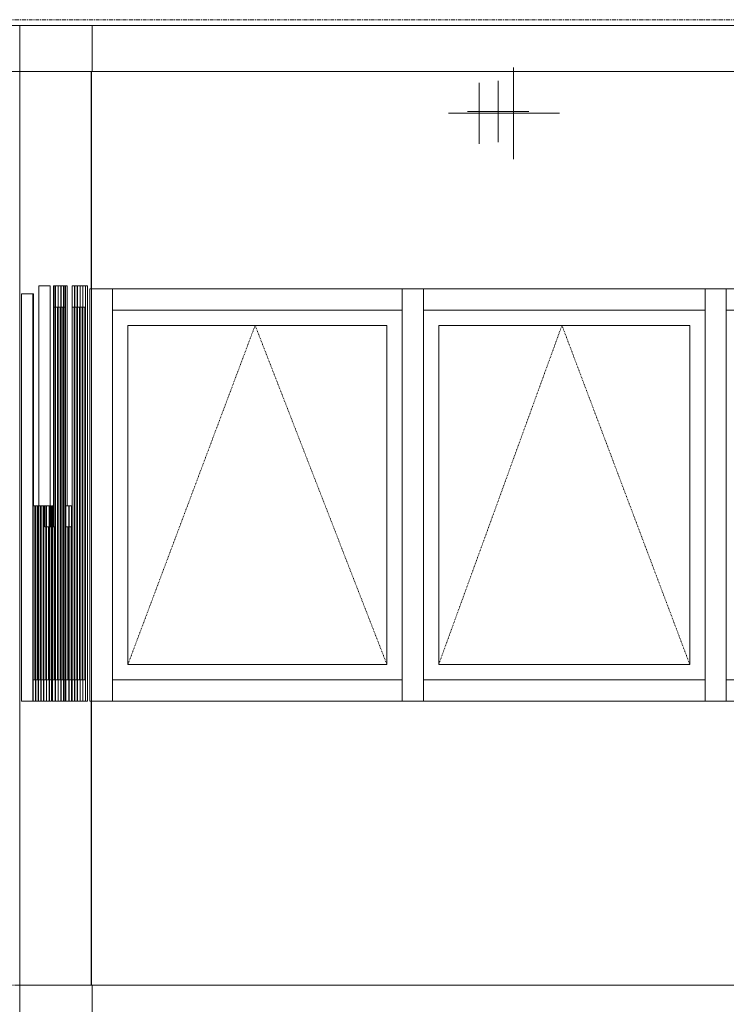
# Model space of a CAD drawing. Header units: inches. Extents: x -109 to 2225, y -131 to 131.
# Tile 5 of 6: x 1819 to 1912, y -3 to 126. Entities that reach past the tile are written whole.
import ezdxf

# ---------------------------------------------------------------- set-up
doc = ezdxf.new("R2010")
doc.units = ezdxf.units.IN
doc.header["$MEASUREMENT"] = 0
doc.linetypes.add('Dash 1_16_', pattern=[0.125, 0.0625, -0.0625])
doc.linetypes.add('Grid Line 1_2_', pattern=[0.875, 0.5, -0.125, 0.125, -0.125])
for name, color, linetype, lineweight in [('A-FLOR', 192, 'Continuous', 18), ('A-FLOR-LEVL', 51, 'Continuous', 9), ('A-GLAZ', 151, 'Continuous', 18), ('A-GLAZ-CWMG', 51, 'Continuous', 9), ('A-WALL', 113, 'Continuous', 18), ('M-HVAC-DUCT-CNTR', 70, 'Continuous', 9)]:
    doc.layers.add(name, color=color, linetype=linetype, lineweight=lineweight)

# ---------------------------------------------------------------- blocks, each defined once
blk = doc.blocks.new('Curtain Wall-Awning - Curtain Wall-Awning 2-477673-West')
at = {"layer": 'A-GLAZ', "lineweight": 9}
for p, q in [((-280.27, 88.49), (-280.27, 39.82)), ((-280.25, 41.82), (-280.25, 86.49)), ((-280.25, 86.49), (-280.2, 86.49)), ((-280.2, 41.82), (-280.25, 41.82))]:
    blk.add_line(p, q, dxfattribs=at)
blk = doc.blocks.new('Curtain Wall-Awning - Curtain Wall-Awning 2-477674-West')
at = {"layer": 'A-GLAZ', "lineweight": 9}
for p, q in [((-280.63, 88.49), (-280.63, 39.82)), ((-280.61, 41.82), (-280.61, 86.49)), ((-280.61, 86.49), (-280.54, 86.49)), ((-280.54, 41.82), (-280.61, 41.82))]:
    blk.add_line(p, q, dxfattribs=at)
blk = doc.blocks.new('Curtain Wall-Awning - Curtain Wall-Awning 2-477675-West')
at = {"layer": 'A-GLAZ', "lineweight": 9}
for p, q in [((-280.98, 88.49), (-280.98, 39.82)), ((-280.96, 41.82), (-280.96, 86.49)), ((-280.96, 86.49), (-280.9, 86.49)), ((-280.9, 41.82), (-280.96, 41.82))]:
    blk.add_line(p, q, dxfattribs=at)
blk = doc.blocks.new('Curtain Wall-Awning - Curtain Wall-Awning 2-477676-West')
at = {"layer": 'A-GLAZ', "lineweight": 9}
for p, q in [((-281.34, 88.49), (-281.34, 39.82)), ((-281.32, 41.82), (-281.32, 86.49)), ((-281.32, 86.49), (-281.26, 86.49)), ((-281.26, 41.82), (-281.32, 41.82))]:
    blk.add_line(p, q, dxfattribs=at)
blk = doc.blocks.new('Curtain Wall-Awning - Curtain Wall-Awning 2-477677-West')
at = {"layer": 'A-GLAZ', "lineweight": 9}
for p, q in [((-281.66, 88.49), (-281.66, 39.82)), ((-281.64, 41.82), (-281.64, 86.49)), ((-281.64, 86.49), (-281.61, 86.49)), ((-281.61, 41.82), (-281.64, 41.82))]:
    blk.add_line(p, q, dxfattribs=at)
blk = doc.blocks.new('Rectangular Mullion - 2_5_ x 5_ rectangular 2-477678-West')
at = {"layer": 'A-GLAZ-CWMG'}
for p, q in [((-280.54, 91.24), (-280.52, 91.24)), ((-280.54, 91.24), (-280.54, 37.07)), ((-280.52, 91.24), (-280.52, 37.07)), ((-280.52, 37.07), (-280.54, 37.07))]:
    blk.add_line(p, q, dxfattribs=at)
blk = doc.blocks.new('Rectangular Mullion - 2_5_ x 5_ rectangular 2-477679-West')
at = {"layer": 'A-GLAZ-CWMG'}
for p, q in [((-281.94, 91.24), (-281.91, 91.24)), ((-281.94, 91.24), (-281.94, 37.07)), ((-281.91, 91.24), (-281.91, 37.07)), ((-281.91, 37.07), (-281.94, 37.07))]:
    blk.add_line(p, q, dxfattribs=at)
blk = doc.blocks.new('Rectangular Mullion - 2_5_ x 5_ rectangular 2-477680-West')
at = {"layer": 'A-GLAZ-CWMG'}
for p, q in [((-281.59, 88.49), (-281.59, 91.24)), ((-281.26, 91.24), (-281.59, 91.24)), ((-281.26, 91.24), (-281.26, 88.49)), ((-281.26, 88.49), (-281.59, 88.49))]:
    blk.add_line(p, q, dxfattribs=at)
blk = doc.blocks.new('Rectangular Mullion - 2_5_ x 5_ rectangular 2-477681-West')
at = {"layer": 'A-GLAZ-CWMG'}
for p, q in [((-281.23, 88.49), (-281.23, 91.24)), ((-280.9, 91.24), (-281.23, 91.24)), ((-280.9, 91.24), (-280.9, 88.49)), ((-280.9, 88.49), (-281.23, 88.49))]:
    blk.add_line(p, q, dxfattribs=at)
blk = doc.blocks.new('Rectangular Mullion - 2_5_ x 5_ rectangular 2-477682-West')
at = {"layer": 'A-GLAZ-CWMG'}
for p, q in [((-280.88, 88.49), (-280.88, 91.24)), ((-280.54, 91.24), (-280.88, 91.24)), ((-280.54, 91.24), (-280.54, 88.49)), ((-280.54, 88.49), (-280.88, 88.49))]:
    blk.add_line(p, q, dxfattribs=at)
blk = doc.blocks.new('Rectangular Mullion - 2_5_ x 5_ rectangular 2-477683-West')
at = {"layer": 'A-GLAZ-CWMG'}
for p, q in [((-280.52, 88.49), (-280.52, 91.24)), ((-280.2, 91.24), (-280.52, 91.24)), ((-280.2, 91.24), (-280.2, 88.49)), ((-280.2, 88.49), (-280.52, 88.49))]:
    blk.add_line(p, q, dxfattribs=at)
blk = doc.blocks.new('Rectangular Mullion - 2_5_ x 5_ rectangular 2-477684-West')
at = {"layer": 'A-GLAZ-CWMG'}
for p, q in [((-281.91, 88.49), (-281.91, 91.24)), ((-281.61, 91.24), (-281.91, 91.24)), ((-281.61, 91.24), (-281.61, 88.49)), ((-281.61, 88.49), (-281.91, 88.49))]:
    blk.add_line(p, q, dxfattribs=at)
blk = doc.blocks.new('Rectangular Mullion - 2_5_ x 5_ rectangular 2-477685-West')
at = {"layer": 'A-GLAZ-CWMG'}
for p, q in [((-281.91, 37.07), (-281.91, 39.82)), ((-281.91, 39.82), (-281.61, 39.82)), ((-281.61, 39.82), (-281.61, 37.07)), ((-281.91, 37.07), (-281.61, 37.07))]:
    blk.add_line(p, q, dxfattribs=at)
blk = doc.blocks.new('Rectangular Mullion - 2_5_ x 5_ rectangular 2-477686-West')
at = {"layer": 'A-GLAZ-CWMG'}
for p, q in [((-281.59, 37.07), (-281.59, 39.82)), ((-281.59, 39.82), (-281.26, 39.82)), ((-281.26, 39.82), (-281.26, 37.07)), ((-281.59, 37.07), (-281.26, 37.07))]:
    blk.add_line(p, q, dxfattribs=at)
blk = doc.blocks.new('Rectangular Mullion - 2_5_ x 5_ rectangular 2-477687-West')
at = {"layer": 'A-GLAZ-CWMG'}
for p, q in [((-281.23, 37.07), (-281.23, 39.82)), ((-281.23, 39.82), (-280.9, 39.82)), ((-280.9, 39.82), (-280.9, 37.07)), ((-281.23, 37.07), (-280.9, 37.07))]:
    blk.add_line(p, q, dxfattribs=at)
blk = doc.blocks.new('Rectangular Mullion - 2_5_ x 5_ rectangular 2-477688-West')
at = {"layer": 'A-GLAZ-CWMG'}
for p, q in [((-280.88, 37.07), (-280.88, 39.82)), ((-280.88, 39.82), (-280.54, 39.82)), ((-280.54, 39.82), (-280.54, 37.07)), ((-280.88, 37.07), (-280.54, 37.07))]:
    blk.add_line(p, q, dxfattribs=at)
blk = doc.blocks.new('Rectangular Mullion - 2_5_ x 5_ rectangular 2-477689-West')
at = {"layer": 'A-GLAZ-CWMG'}
for p, q in [((-280.52, 37.07), (-280.52, 39.82)), ((-280.52, 39.82), (-280.2, 39.82)), ((-280.2, 39.82), (-280.2, 37.07)), ((-280.52, 37.07), (-280.2, 37.07))]:
    blk.add_line(p, q, dxfattribs=at)
blk = doc.blocks.new('Rectangular Mullion - 2_5_ x 5_ rectangular 2-477690-West')
at = {"layer": 'A-GLAZ-CWMG'}
for p, q in [((-280.2, 91.24), (-280.17, 91.24)), ((-280.2, 37.07), (-280.2, 91.24)), ((-280.17, 91.24), (-279.92, 91.24)), ((-280.17, 37.07), (-280.17, 91.24)), ((-280.17, 37.07), (-280.2, 37.07)), ((-279.92, 37.07), (-280.17, 37.07))]:
    blk.add_line(p, q, dxfattribs=at)
blk = doc.blocks.new('Curtain Wall-Awning - Curtain Wall-Awning 2-477133-West')
at = {"layer": 'A-GLAZ', "linetype": 'Dash 1_16_', "lineweight": 9}
for p in [(-194.56, 41.82), (-161.78, 41.82)]:
    blk.add_line(p, (-178.47, 86.1), dxfattribs=at)
at = {"layer": 'A-GLAZ', "lineweight": 9}
for p, q in [((-194.56, 41.82), (-194.56, 86.1)), ((-194.56, 86.1), (-161.78, 86.1)), ((-161.78, 86.1), (-161.78, 41.82)), ((-161.78, 41.82), (-194.56, 41.82))]:
    blk.add_line(p, q, dxfattribs=at)
blk = doc.blocks.new('Curtain Wall-Awning - Curtain Wall-Awning 2-495861-West')
at = {"layer": 'A-GLAZ', "linetype": 'Dash 1_16_', "lineweight": 9}
for p in [(-274.66, 41.82), (-240.85, 41.82)]:
    blk.add_line(p, (-258.05, 86.1), dxfattribs=at)
at = {"layer": 'A-GLAZ', "lineweight": 9}
for p, q in [((-274.66, 41.82), (-274.66, 86.1)), ((-274.66, 86.1), (-240.85, 86.1)), ((-240.85, 86.1), (-240.85, 41.82)), ((-240.85, 41.82), (-274.66, 41.82))]:
    blk.add_line(p, q, dxfattribs=at)
blk = doc.blocks.new('Rectangular Mullion - 2_5_ x 5_ rectangular 2-495862-West')
at = {"layer": 'A-GLAZ-CWMG'}
for p, q in [((-276.66, 88.1), (-276.66, 90.85)), ((-238.85, 90.85), (-238.85, 88.1)), ((-238.85, 88.1), (-276.66, 88.1))]:
    blk.add_line(p, q, dxfattribs=at)
blk = doc.blocks.new('Rectangular Mullion - 2_5_ x 5_ rectangular 2-477023-West')
at = {"layer": 'A-GLAZ-CWMG'}
for p, q in [((-279.41, 90.85), (-279.41, 37.07)), ((-276.66, 90.85), (-276.66, 37.07))]:
    blk.add_line(p, q, dxfattribs=at)
blk = doc.blocks.new('Rectangular Mullion - 2_5_ x 5_ rectangular 2-476891-West')
at = {"layer": 'A-GLAZ-CWMG'}
for p, q in [((-76.15, 90.85), (-76.15, 37.07)), ((-73.4, 90.85), (-73.4, 37.07))]:
    blk.add_line(p, q, dxfattribs=at)
blk = doc.blocks.new('Rectangular Mullion - 2_5_ x 5_ rectangular 2-477109-West')
at = {"layer": 'A-GLAZ-CWMG'}
for p, q in [((-196.56, 37.07), (-196.56, 39.82)), ((-196.56, 39.82), (-159.78, 39.82)), ((-159.78, 39.82), (-159.78, 37.07))]:
    blk.add_line(p, q, dxfattribs=at)
blk = doc.blocks.new('Rectangular Mullion - 2_5_ x 5_ rectangular 2-495863-West')
at = {"layer": 'A-GLAZ-CWMG'}
for p, q in [((-276.66, 37.07), (-276.66, 39.82)), ((-276.66, 39.82), (-238.85, 39.82)), ((-238.85, 39.82), (-238.85, 37.07))]:
    blk.add_line(p, q, dxfattribs=at)
blk = doc.blocks.new('Rectangular Mullion - 2_5_ x 5_ rectangular 2-477111-West')
at = {"layer": 'A-GLAZ-CWMG'}
for p, q in [((-196.56, 88.1), (-196.56, 90.85)), ((-159.78, 90.85), (-159.78, 88.1)), ((-159.78, 88.1), (-196.56, 88.1))]:
    blk.add_line(p, q, dxfattribs=at)
blk = doc.blocks.new('Curtain Wall-Awning - Curtain Wall-Awning 2-478512-West')
at = {"layer": 'A-GLAZ', "lineweight": 9}
for p, q in [((-282.07, 59.81), (-282.07, 39.82)), ((-282.05, 41.82), (-282.05, 57.81)), ((-282.05, 57.81), (-282, 57.81)), ((-282, 41.82), (-282.05, 41.82))]:
    blk.add_line(p, q, dxfattribs=at)
blk = doc.blocks.new('Curtain Wall-Awning - Curtain Wall-Awning 2-478513-West')
at = {"layer": 'A-GLAZ', "lineweight": 9}
for p, q in [((-282.51, 59.81), (-282.51, 39.82)), ((-282.49, 41.82), (-282.49, 57.81)), ((-282.49, 57.81), (-282.35, 57.81)), ((-282.35, 41.82), (-282.49, 41.82))]:
    blk.add_line(p, q, dxfattribs=at)
blk = doc.blocks.new('Rectangular Mullion - 2_5_ x 5_ rectangular 2-478514-West')
at = {"layer": 'A-GLAZ-CWMG'}
for p, q in [((-282.35, 62.56), (-282.32, 62.56)), ((-282.35, 62.56), (-282.35, 37.07)), ((-282.32, 62.56), (-282.32, 37.07)), ((-282.32, 37.07), (-282.35, 37.07))]:
    blk.add_line(p, q, dxfattribs=at)
blk = doc.blocks.new('Rectangular Mullion - 2_5_ x 5_ rectangular 2-478515-West')
at = {"layer": 'A-GLAZ-CWMG'}
for p, q in [((-282.32, 59.81), (-282.32, 62.56)), ((-282, 62.56), (-282.32, 62.56)), ((-282, 62.56), (-282, 59.81)), ((-282, 59.81), (-282.32, 59.81))]:
    blk.add_line(p, q, dxfattribs=at)
blk = doc.blocks.new('Rectangular Mullion - 2_5_ x 5_ rectangular 2-478516-West')
at = {"layer": 'A-GLAZ-CWMG'}
for p, q in [((-282.76, 59.81), (-282.76, 62.56)), ((-282.35, 62.56), (-282.76, 62.56)), ((-282.35, 62.56), (-282.35, 59.81)), ((-282.35, 59.81), (-282.76, 59.81))]:
    blk.add_line(p, q, dxfattribs=at)
blk = doc.blocks.new('Rectangular Mullion - 2_5_ x 5_ rectangular 2-478517-West')
at = {"layer": 'A-GLAZ-CWMG'}
for p, q in [((-282, 62.56), (-281.98, 62.56)), ((-282, 37.07), (-282, 62.56)), ((-281.98, 62.56), (-281.94, 62.56)), ((-281.98, 37.07), (-281.98, 62.56)), ((-281.98, 37.07), (-282, 37.07)), ((-281.94, 37.07), (-281.98, 37.07))]:
    blk.add_line(p, q, dxfattribs=at)
blk = doc.blocks.new('Rectangular Mullion - 2_5_ x 5_ rectangular 2-478518-West')
at = {"layer": 'A-GLAZ-CWMG'}
for p, q in [((-282.76, 37.07), (-282.76, 39.82)), ((-282.76, 39.82), (-282.35, 39.82)), ((-282.35, 39.82), (-282.35, 37.07)), ((-282.76, 37.07), (-282.35, 37.07))]:
    blk.add_line(p, q, dxfattribs=at)
blk = doc.blocks.new('Rectangular Mullion - 2_5_ x 5_ rectangular 2-478519-West')
at = {"layer": 'A-GLAZ-CWMG'}
for p, q in [((-282.32, 37.07), (-282.32, 39.82)), ((-282.32, 39.82), (-282, 39.82)), ((-282, 39.82), (-282, 37.07)), ((-282.32, 37.07), (-282, 37.07))]:
    blk.add_line(p, q, dxfattribs=at)
blk = doc.blocks.new('Rectangular Mullion - 2_5_ x 5_ rectangular 2-478520-West')
at = {"layer": 'A-GLAZ-CWMG'}
for p, q in [((-282.79, 62.56), (-282.76, 62.56)), ((-282.79, 62.56), (-282.79, 37.07)), ((-282.76, 62.56), (-282.76, 37.07)), ((-282.76, 37.07), (-282.79, 37.07))]:
    blk.add_line(p, q, dxfattribs=at)
blk = doc.blocks.new('Curtain Wall-Awning - Curtain Wall-Awning 2-481610-West')
at = {"layer": 'A-GLAZ', "lineweight": 9}
for p, q in [((-283.13, 88.49), (-283.13, 39.82)), ((-283.12, 41.82), (-283.12, 86.49)), ((-283.12, 86.49), (-283.06, 86.49)), ((-283.06, 41.82), (-283.12, 41.82))]:
    blk.add_line(p, q, dxfattribs=at)
blk = doc.blocks.new('Curtain Wall-Awning - Curtain Wall-Awning 2-481458-West')
at = {"layer": 'A-GLAZ', "lineweight": 9}
for p, q in [((-283.5, 88.49), (-283.5, 39.82)), ((-283.48, 41.82), (-283.48, 86.49)), ((-283.48, 86.49), (-283.41, 86.49)), ((-283.41, 41.82), (-283.48, 41.82))]:
    blk.add_line(p, q, dxfattribs=at)
blk = doc.blocks.new('Curtain Wall-Awning - Curtain Wall-Awning 2-481640-West')
at = {"layer": 'A-GLAZ', "lineweight": 9}
for p, q in [((-283.85, 88.49), (-283.85, 39.82)), ((-283.83, 41.82), (-283.83, 86.49)), ((-283.83, 86.49), (-283.77, 86.49)), ((-283.77, 41.82), (-283.83, 41.82))]:
    blk.add_line(p, q, dxfattribs=at)
blk = doc.blocks.new('Curtain Wall-Awning - Curtain Wall-Awning 2-481641-West')
at = {"layer": 'A-GLAZ', "lineweight": 9}
for p, q in [((-284.26, 59.81), (-284.26, 39.82)), ((-284.24, 41.82), (-284.24, 57.81)), ((-284.24, 57.81), (-284.13, 57.81)), ((-284.13, 41.82), (-284.24, 41.82))]:
    blk.add_line(p, q, dxfattribs=at)
blk = doc.blocks.new('Rectangular Mullion - 2_5_ x 5_ rectangular 2-481463-West')
at = {"layer": 'A-GLAZ-CWMG'}
for p, q in [((-282.83, 91.24), (-282.81, 91.24)), ((-282.83, 59.81), (-282.83, 91.24)), ((-282.81, 91.24), (-282.56, 91.24)), ((-282.81, 59.81), (-282.81, 91.24))]:
    blk.add_line(p, q, dxfattribs=at)
blk = doc.blocks.new('Rectangular Mullion - 2_5_ x 5_ rectangular 2-481636-West')
at = {"layer": 'A-GLAZ-CWMG'}
for p, q in [((-284.32, 88.49), (-284.32, 91.24)), ((-284.13, 91.24), (-284.32, 91.24)), ((-284.13, 91.24), (-284.13, 88.49)), ((-284.13, 88.49), (-284.32, 88.49))]:
    blk.add_line(p, q, dxfattribs=at)
blk = doc.blocks.new('Rectangular Mullion - 2_5_ x 5_ rectangular 2-481465-West')
at = {"layer": 'A-GLAZ-CWMG'}
for p, q in [((-284.53, 59.81), (-284.53, 37.07)), ((-284.51, 59.81), (-284.51, 37.07)), ((-284.51, 37.07), (-284.53, 37.07))]:
    blk.add_line(p, q, dxfattribs=at)
blk = doc.blocks.new('Rectangular Mullion - 2_5_ x 5_ rectangular 2-481605-West')
at = {"layer": 'A-GLAZ-CWMG'}
for p, q in [((-283.03, 37.07), (-283.03, 39.82)), ((-283.03, 39.82), (-282.83, 39.82)), ((-282.83, 39.82), (-282.83, 37.07)), ((-283.03, 37.07), (-282.83, 37.07))]:
    blk.add_line(p, q, dxfattribs=at)
blk = doc.blocks.new('Rectangular Mullion - 2_5_ x 5_ rectangular 2-481467-West')
at = {"layer": 'A-GLAZ-CWMG'}
for p, q in [((-284.35, 91.24), (-284.32, 91.24)), ((-284.35, 91.24), (-284.35, 59.81)), ((-284.32, 91.24), (-284.32, 59.81)), ((-284.32, 59.81), (-284.35, 59.81)), ((-284.13, 59.81), (-284.32, 59.81))]:
    blk.add_line(p, q, dxfattribs=at)
blk = doc.blocks.new('Rectangular Mullion - 2_5_ x 5_ rectangular 2-481468-West')
at = {"layer": 'A-GLAZ-CWMG'}
for p, q in [((-284.51, 59.81), (-284.51, 62.56)), ((-284.35, 62.56), (-284.51, 62.56)), ((-284.35, 62.56), (-284.35, 59.81)), ((-284.35, 59.81), (-284.51, 59.81))]:
    blk.add_line(p, q, dxfattribs=at)
blk = doc.blocks.new('Rectangular Mullion - 2_5_ x 5_ rectangular 2-481469-West')
at = {"layer": 'A-GLAZ-CWMG'}
for p, q in [((-283.06, 59.81), (-283.06, 37.07)), ((-283.03, 59.81), (-283.03, 37.07)), ((-283.03, 37.07), (-283.06, 37.07))]:
    blk.add_line(p, q, dxfattribs=at)
blk = doc.blocks.new('Rectangular Mullion - 2_5_ x 5_ rectangular 2-481606-West')
at = {"layer": 'A-GLAZ-CWMG'}
for p, q in [((-283.38, 37.07), (-283.38, 39.82)), ((-283.38, 39.82), (-283.06, 39.82)), ((-283.06, 39.82), (-283.06, 37.07)), ((-283.38, 37.07), (-283.06, 37.07))]:
    blk.add_line(p, q, dxfattribs=at)
blk = doc.blocks.new('Rectangular Mullion - 2_5_ x 5_ rectangular 2-481471-West')
at = {"layer": 'A-GLAZ-CWMG'}
for p, q in [((-283.75, 37.07), (-283.75, 39.82)), ((-283.75, 39.82), (-283.41, 39.82)), ((-283.41, 39.82), (-283.41, 37.07)), ((-283.75, 37.07), (-283.41, 37.07))]:
    blk.add_line(p, q, dxfattribs=at)
blk = doc.blocks.new('Rectangular Mullion - 2_5_ x 5_ rectangular 2-481637-West')
at = {"layer": 'A-GLAZ-CWMG'}
for p, q in [((-284.1, 37.07), (-284.1, 39.82)), ((-284.1, 39.82), (-283.77, 39.82)), ((-283.77, 39.82), (-283.77, 37.07)), ((-284.1, 37.07), (-283.77, 37.07))]:
    blk.add_line(p, q, dxfattribs=at)
blk = doc.blocks.new('Rectangular Mullion - 2_5_ x 5_ rectangular 2-481638-West')
at = {"layer": 'A-GLAZ-CWMG'}
for p, q in [((-284.51, 37.07), (-284.51, 39.82)), ((-284.51, 39.82), (-284.13, 39.82)), ((-284.13, 39.82), (-284.13, 37.07)), ((-284.51, 37.07), (-284.13, 37.07))]:
    blk.add_line(p, q, dxfattribs=at)
blk = doc.blocks.new('Rectangular Mullion - 2_5_ x 5_ rectangular 2-481474-West')
at = {"layer": 'A-GLAZ-CWMG'}
for p, q in [((-284.53, 62.56), (-284.51, 62.56)), ((-284.53, 62.56), (-284.53, 59.81)), ((-284.51, 62.56), (-284.51, 59.81))]:
    blk.add_line(p, q, dxfattribs=at)
blk = doc.blocks.new('Rectangular Mullion - 2_5_ x 5_ rectangular 2-481607-West')
at = {"layer": 'A-GLAZ-CWMG'}
for p, q in [((-283.03, 88.49), (-283.03, 91.24)), ((-282.83, 91.24), (-283.03, 91.24)), ((-282.83, 91.24), (-282.83, 88.49)), ((-282.83, 88.49), (-283.03, 88.49))]:
    blk.add_line(p, q, dxfattribs=at)
blk = doc.blocks.new('Rectangular Mullion - 2_5_ x 5_ rectangular 2-481608-West')
at = {"layer": 'A-GLAZ-CWMG'}
for p, q in [((-283.38, 88.49), (-283.38, 91.24)), ((-283.06, 91.24), (-283.38, 91.24)), ((-283.06, 91.24), (-283.06, 88.49)), ((-283.06, 88.49), (-283.38, 88.49))]:
    blk.add_line(p, q, dxfattribs=at)
blk = doc.blocks.new('Rectangular Mullion - 2_5_ x 5_ rectangular 2-481477-West')
at = {"layer": 'A-GLAZ-CWMG'}
for p, q in [((-283.75, 88.49), (-283.75, 91.24)), ((-283.41, 91.24), (-283.75, 91.24)), ((-283.41, 91.24), (-283.41, 88.49)), ((-283.41, 88.49), (-283.75, 88.49))]:
    blk.add_line(p, q, dxfattribs=at)
blk = doc.blocks.new('Rectangular Mullion - 2_5_ x 5_ rectangular 2-481639-West')
at = {"layer": 'A-GLAZ-CWMG'}
for p, q in [((-284.1, 88.49), (-284.1, 91.24)), ((-283.77, 91.24), (-284.1, 91.24)), ((-283.77, 91.24), (-283.77, 88.49)), ((-283.77, 88.49), (-284.1, 88.49))]:
    blk.add_line(p, q, dxfattribs=at)
blk = doc.blocks.new('Rectangular Mullion - 2_5_ x 5_ rectangular 2-481479-West')
at = {"layer": 'A-GLAZ-CWMG'}
for p, q in [((-282.83, 37.07), (-282.83, 59.81)), ((-282.81, 37.07), (-282.81, 59.81)), ((-282.81, 37.07), (-282.83, 37.07)), ((-282.79, 37.07), (-282.81, 37.07))]:
    blk.add_line(p, q, dxfattribs=at)
blk = doc.blocks.new('Rectangular Mullion - 2_5_ x 5_ rectangular 2-481480-West')
at = {"layer": 'A-GLAZ-CWMG'}
for p, q in [((-283.06, 91.24), (-283.03, 91.24)), ((-283.06, 91.24), (-283.06, 59.81)), ((-283.03, 91.24), (-283.03, 59.81))]:
    blk.add_line(p, q, dxfattribs=at)
blk = doc.blocks.new('Curtain Wall-Awning - Curtain Wall-Awning 2-484280-West')
at = {"layer": 'A-GLAZ', "lineweight": 9}
for p, q in [((-286.78, 62.56), (-286.78, 39.82)), ((-286.77, 41.82), (-286.77, 62.56)), ((-286.72, 41.82), (-286.77, 41.82))]:
    blk.add_line(p, q, dxfattribs=at)
blk = doc.blocks.new('Curtain Wall-Awning - Curtain Wall-Awning 2-484281-West')
at = {"layer": 'A-GLAZ', "lineweight": 9}
for p, q in [((-286.09, 62.56), (-286.09, 39.82)), ((-286.07, 41.82), (-286.07, 62.56)), ((-286, 41.82), (-286.07, 41.82))]:
    blk.add_line(p, q, dxfattribs=at)
blk = doc.blocks.new('Curtain Wall-Awning - Curtain Wall-Awning 2-484282-West')
at = {"layer": 'A-GLAZ', "lineweight": 9}
for p, q in [((-285.73, 62.56), (-285.73, 39.82)), ((-285.71, 41.82), (-285.71, 62.56)), ((-285.65, 41.82), (-285.71, 41.82))]:
    blk.add_line(p, q, dxfattribs=at)
blk = doc.blocks.new('Curtain Wall-Awning - Curtain Wall-Awning 2-484283-West')
at = {"layer": 'A-GLAZ', "lineweight": 9}
for p, q in [((-285.37, 59.81), (-285.37, 39.82)), ((-285.35, 57.81), (-285.29, 57.81)), ((-285.35, 41.82), (-285.35, 57.81)), ((-285.29, 41.82), (-285.35, 41.82))]:
    blk.add_line(p, q, dxfattribs=at)
blk = doc.blocks.new('Rectangular Mullion - 2_5_ x 5_ rectangular 2-484284-West')
at = {"layer": 'A-GLAZ-CWMG'}
for p, q in [((-287.06, 90.23), (-287.06, 59.81)), ((-287.03, 59.81), (-287.03, 90.23))]:
    blk.add_line(p, q, dxfattribs=at)
blk = doc.blocks.new('Rectangular Mullion - 2_5_ x 5_ rectangular 2-483208-West')
at = {"layer": 'A-GLAZ-CWMG'}
for p, q in [((-287.03, 37.07), (-287.03, 39.82)), ((-286.72, 39.82), (-287.03, 39.82)), ((-286.72, 39.82), (-286.72, 37.07))]:
    blk.add_line(p, q, dxfattribs=at)
blk = doc.blocks.new('Rectangular Mullion - 2_5_ x 5_ rectangular 2-482278-West')
at = {"layer": 'A-GLAZ-CWMG'}
for p, q in [((-285.49, 62.56), (-285.49, 59.81)), ((-285.47, 59.81), (-285.47, 62.56)), ((-285.47, 59.81), (-285.49, 59.81))]:
    blk.add_line(p, q, dxfattribs=at)
blk = doc.blocks.new('Rectangular Mullion - 2_5_ x 5_ rectangular 2-483520-West')
at = {"layer": 'A-GLAZ-CWMG'}
for p, q in [((-284.9, 59.81), (-284.9, 62.56)), ((-284.77, 62.56), (-284.77, 59.81)), ((-284.9, 59.81), (-284.77, 59.81))]:
    blk.add_line(p, q, dxfattribs=at)
blk = doc.blocks.new('Rectangular Mullion - 2_5_ x 5_ rectangular 2-482084-West')
at = {"layer": 'A-GLAZ-CWMG'}
for p, q in [((-286.36, 59.81), (-286.36, 37.07)), ((-286.34, 37.07), (-286.34, 59.81))]:
    blk.add_line(p, q, dxfattribs=at)
blk = doc.blocks.new('Rectangular Mullion - 2_5_ x 5_ rectangular 2-483219-West')
at = {"layer": 'A-GLAZ-CWMG'}
for p, q in [((-286.34, 37.07), (-286.34, 39.82)), ((-286, 39.82), (-286.34, 39.82)), ((-286, 39.82), (-286, 37.07))]:
    blk.add_line(p, q, dxfattribs=at)
blk = doc.blocks.new('Rectangular Mullion - 2_5_ x 5_ rectangular 2-483220-West')
at = {"layer": 'A-GLAZ-CWMG'}
for p, q in [((-285.98, 37.07), (-285.98, 39.82)), ((-285.65, 39.82), (-285.98, 39.82)), ((-285.65, 39.82), (-285.65, 37.07))]:
    blk.add_line(p, q, dxfattribs=at)
blk = doc.blocks.new('Rectangular Mullion - 2_5_ x 5_ rectangular 2-483495-West')
at = {"layer": 'A-GLAZ-CWMG'}
for p, q in [((-285.62, 37.07), (-285.62, 39.82)), ((-285.29, 39.82), (-285.62, 39.82)), ((-285.29, 39.82), (-285.29, 37.07))]:
    blk.add_line(p, q, dxfattribs=at)
blk = doc.blocks.new('Rectangular Mullion - 2_5_ x 5_ rectangular 2-482094-West')
at = {"layer": 'A-GLAZ-CWMG'}
for p, q in [((-287.06, 59.81), (-287.06, 37.07)), ((-287.03, 37.07), (-287.03, 59.81))]:
    blk.add_line(p, q, dxfattribs=at)
blk = doc.blocks.new('Rectangular Mullion - 2_5_ x 5_ rectangular 2-484276-West')
at = {"layer": 'A-GLAZ-CWMG'}
for p, q in [((-286.36, 62.56), (-286.36, 59.81)), ((-286.34, 59.81), (-286.34, 62.56))]:
    blk.add_line(p, q, dxfattribs=at)
blk = doc.blocks.new('Rectangular Mullion - 2_5_ x 5_ rectangular 2-482566-West')
at = {"layer": 'A-GLAZ-CWMG'}
for p, q in [((-284.77, 62.56), (-284.77, 59.81)), ((-284.75, 59.81), (-284.75, 62.56)), ((-284.75, 59.81), (-284.77, 59.81)), ((-284.64, 59.81), (-284.75, 59.81))]:
    blk.add_line(p, q, dxfattribs=at)
blk = doc.blocks.new('Curtain Wall-Awning - Curtain Wall-Awning 2-484286-West')
at = {"layer": 'A-GLAZ', "lineweight": 9}
for p, q in [((-286.44, 62.56), (-286.44, 39.82)), ((-286.42, 41.82), (-286.42, 62.56)), ((-286.36, 41.82), (-286.42, 41.82))]:
    blk.add_line(p, q, dxfattribs=at)
blk = doc.blocks.new('Rectangular Mullion - 2_5_ x 5_ rectangular 2-V1-West')
at = {"layer": 'A-GLAZ-CWMG'}
for p, q in [((-286.69, 37.07), (-286.69, 39.82)), ((-286.36, 39.82), (-286.69, 39.82)), ((-286.36, 39.82), (-286.36, 37.07))]:
    blk.add_line(p, q, dxfattribs=at)
blk = doc.blocks.new('Rectangular Mullion - 2_5_ x 5_ rectangular 2-483209-West')
at = {"layer": 'A-GLAZ-CWMG'}
for q in [(-287.03, 90.23), (-286.97, 87.48)]:
    blk.add_line((-287.03, 87.48), q, dxfattribs=at)
blk = doc.blocks.new('Rectangular Mullion - 2_5_ x 5_ rectangular 2-484277-West')
at = {"layer": 'A-GLAZ-CWMG'}
for p, q in [((-286.72, 62.56), (-286.72, 59.81)), ((-286.69, 59.81), (-286.69, 62.56))]:
    blk.add_line(p, q, dxfattribs=at)
blk = doc.blocks.new('Rectangular Mullion - 2_5_ x 5_ rectangular 2-484278-West')
at = {"layer": 'A-GLAZ-CWMG'}
for p, q in [((-286.72, 59.81), (-286.72, 37.07)), ((-286.69, 37.07), (-286.69, 59.81))]:
    blk.add_line(p, q, dxfattribs=at)
blk = doc.blocks.new('Curtain Wall-Awning - Curtain Wall-Awning 2-484287-West')
at = {"layer": 'A-GLAZ', "lineweight": 9}
blk.add_line((-284.65, 59.81), (-284.65, 39.82), dxfattribs=at)
blk = doc.blocks.new('Rectangular Mullion - 2_5_ x 5_ rectangular 2-483521-West')
at = {"layer": 'A-GLAZ-CWMG'}
for p, q in [((-285.26, 59.81), (-285.26, 62.56)), ((-284.92, 62.56), (-284.92, 59.81)), ((-285.26, 59.81), (-284.92, 59.81))]:
    blk.add_line(p, q, dxfattribs=at)
blk = doc.blocks.new('Rectangular Mullion - 2_5_ x 5_ rectangular 2-483522-West')
at = {"layer": 'A-GLAZ-CWMG'}
for p in [(-284.9, 37.07), (-284.64, 39.82)]:
    blk.add_line(p, (-284.9, 39.82), dxfattribs=at)
blk = doc.blocks.new('Curtain Wall-Awning - Curtain Wall-Awning 2-484288-West')
at = {"layer": 'A-GLAZ', "lineweight": 9}
for p, q in [((-285.01, 59.81), (-285.01, 39.82)), ((-285, 57.81), (-284.92, 57.81)), ((-285, 41.82), (-285, 57.81)), ((-284.92, 41.82), (-285, 41.82))]:
    blk.add_line(p, q, dxfattribs=at)
blk = doc.blocks.new('Rectangular Mullion - 2_5_ x 5_ rectangular 2-483524-West')
at = {"layer": 'A-GLAZ-CWMG'}
for p, q in [((-285.26, 37.07), (-285.26, 39.82)), ((-284.92, 39.82), (-285.26, 39.82)), ((-284.92, 39.82), (-284.92, 37.07))]:
    blk.add_line(p, q, dxfattribs=at)
blk = doc.blocks.new('Rectangular Mullion - 2_5_ x 5_ rectangular 2-483500-West')
at = {"layer": 'A-GLAZ-CWMG'}
for p, q in [((-285.47, 59.81), (-285.47, 62.56)), ((-285.29, 62.56), (-285.29, 59.81)), ((-285.47, 59.81), (-285.29, 59.81))]:
    blk.add_line(p, q, dxfattribs=at)
blk = doc.blocks.new('Rectangular Mullion - 2_5_ x 5_ rectangular 2-484279-West')
at = {"layer": 'A-GLAZ-CWMG'}
for p, q in [((-284.92, 62.56), (-284.92, 59.81)), ((-284.9, 59.81), (-284.9, 62.56))]:
    blk.add_line(p, q, dxfattribs=at)

msp = doc.modelspace()

# ---------------------------------------------------------------- linework, layer by layer
at = {"layer": 'A-FLOR'}
for p, q in [((1337.01, 125.25), (2069.33, 125.25)), ((1819.37, 125.25), (1819.37, 119.25)), ((1828.77, 119.25), (1828.77, 125.25)), ((1828.7, 119.25), (1337.01, 119.25)), ((2069.33, 119.25), (1828.77, 119.25)), ((1819.37, 0), (1828.7, 0)), ((1828.77, 0), (2069.33, 0)), ((1828.77, 0), (1828.77, -6))]:
    msp.add_line(p, q, dxfattribs=at)
at = {"layer": 'A-FLOR-LEVL', "linetype": 'Grid Line 1_2_'}
for p, q in [((1222.01, 126), (2217.08, 126)), ((1222.01, 0), (2217.08, 0))]:
    msp.add_line(p, q, dxfattribs=at)
at = {"layer": 'A-WALL'}
for p, q in [((1819.37, 119.25), (1819.37, -6)), ((1828.64, 90.85), (1828.64, 119.25)), ((1828.77, 119.25), (1828.7, 119.25)), ((1828.7, 119.25), (1828.7, 90.85)), ((1819.55, 37.07), (1819.55, 90.23)), ((1819.55, 90.23), (1821.14, 90.23)), ((1821.14, 90.23), (1821.14, 62.56)), ((1821.84, 62.56), (1821.84, 91.24)), ((1821.84, 91.24), (1823.32, 91.24)), ((1823.32, 91.24), (1823.32, 62.56)), ((1825.55, 91.24), (1825.55, 62.56)), ((1828.19, 91.24), (1828.19, 37.07)), ((1828.48, 37.07), (1828.48, 90.85)), ((1828.48, 90.85), (2051.83, 90.85)), ((1823.47, 62.56), (1821.14, 62.56)), ((1823.47, 62.56), (1823.47, 37.07)), ((1823.47, 37.07), (1819.55, 37.07)), ((2051.83, 37.07), (1828.48, 37.07)), ((1828.64, 0), (1828.64, 37.07)), ((1828.7, 37.07), (1828.7, 0)), ((1828.7, 0), (1828.77, 0))]:
    msp.add_line(p, q, dxfattribs=at)
at = {"layer": 'M-HVAC-DUCT-CNTR'}
for p, q in [((1883.79, 107.78), (1883.79, 119.78)), ((1883.79, 107.78), (1883.79, 119.78)), ((1879.29, 109.78), (1879.29, 117.78)), ((1879.29, 109.78), (1879.29, 117.78)), ((1881.79, 110.03), (1881.79, 118.03)), ((1881.79, 110.03), (1881.79, 118.03)), ((1883.79, 109.78), (1883.79, 117.78)), ((1883.79, 109.78), (1883.79, 117.78)), ((1875.29, 113.78), (1883.29, 113.78)), ((1875.29, 113.78), (1883.29, 113.78)), ((1877.79, 114.03), (1885.79, 114.03)), ((1877.79, 114.03), (1885.79, 114.03)), ((1877.79, 113.78), (1889.79, 113.78)), ((1877.79, 113.78), (1889.79, 113.78)), ((1879.79, 113.78), (1887.79, 113.78)), ((1879.79, 113.78), (1887.79, 113.78))]:
    msp.add_line(p, q, dxfattribs=at)

# ---------------------------------------------------------------- block references
at = {"layer": 'A-GLAZ'}
for name, p in [('Curtain Wall-Awning - Curtain Wall-Awning 2-481640-West', (2108.11, 0)), ('Curtain Wall-Awning - Curtain Wall-Awning 2-481458-West', (2108.11, 0)), ('Curtain Wall-Awning - Curtain Wall-Awning 2-481610-West', (2108.11, 0)), ('Curtain Wall-Awning - Curtain Wall-Awning 2-477677-West', (2108.11, 0)), ('Curtain Wall-Awning - Curtain Wall-Awning 2-477676-West', (2108.11, 0)), ('Curtain Wall-Awning - Curtain Wall-Awning 2-477675-West', (2108.11, 0)), ('Curtain Wall-Awning - Curtain Wall-Awning 2-477674-West', (2108.11, 0)), ('Curtain Wall-Awning - Curtain Wall-Awning 2-477673-West', (2108.11, 0)), ('Curtain Wall-Awning - Curtain Wall-Awning 2-495861-West', (2108.11, 0)), ('Curtain Wall-Awning - Curtain Wall-Awning 2-477133-West', (2068.57, 0)), ('Curtain Wall-Awning - Curtain Wall-Awning 2-484280-West', (2108.11, 0)), ('Curtain Wall-Awning - Curtain Wall-Awning 2-484286-West', (2108.11, 0)), ('Curtain Wall-Awning - Curtain Wall-Awning 2-484281-West', (2108.11, 0)), ('Curtain Wall-Awning - Curtain Wall-Awning 2-484282-West', (2108.11, 0)), ('Curtain Wall-Awning - Curtain Wall-Awning 2-484283-West', (2108.11, 0)), ('Curtain Wall-Awning - Curtain Wall-Awning 2-484288-West', (2108.11, 0)), ('Curtain Wall-Awning - Curtain Wall-Awning 2-484287-West', (2108.11, 0)), ('Curtain Wall-Awning - Curtain Wall-Awning 2-481641-West', (2108.11, 0)), ('Curtain Wall-Awning - Curtain Wall-Awning 2-478513-West', (2108.11, 0)), ('Curtain Wall-Awning - Curtain Wall-Awning 2-478512-West', (2108.11, 0))]:
    msp.add_blockref(name, p, dxfattribs=at)
at = {"layer": 'A-GLAZ-CWMG'}
for name, p in [('Rectangular Mullion - 2_5_ x 5_ rectangular 2-484284-West', (2108.11, 0)), ('Rectangular Mullion - 2_5_ x 5_ rectangular 2-483209-West', (2108.11, 0)), ('Rectangular Mullion - 2_5_ x 5_ rectangular 2-481467-West', (2108.11, 0)), ('Rectangular Mullion - 2_5_ x 5_ rectangular 2-481636-West', (2108.11, 0)), ('Rectangular Mullion - 2_5_ x 5_ rectangular 2-481480-West', (2107.04, 0)), ('Rectangular Mullion - 2_5_ x 5_ rectangular 2-481639-West', (2108.11, 0)), ('Rectangular Mullion - 2_5_ x 5_ rectangular 2-481480-West', (2107.4, 0)), ('Rectangular Mullion - 2_5_ x 5_ rectangular 2-481477-West', (2108.11, 0)), ('Rectangular Mullion - 2_5_ x 5_ rectangular 2-481480-West', (2107.76, 0)), ('Rectangular Mullion - 2_5_ x 5_ rectangular 2-481608-West', (2108.11, 0)), ('Rectangular Mullion - 2_5_ x 5_ rectangular 2-481480-West', (2108.11, 0)), ('Rectangular Mullion - 2_5_ x 5_ rectangular 2-481607-West', (2108.11, 0)), ('Rectangular Mullion - 2_5_ x 5_ rectangular 2-481463-West', (2108.11, 0)), ('Rectangular Mullion - 2_5_ x 5_ rectangular 2-477679-West', (2108.11, 0)), ('Rectangular Mullion - 2_5_ x 5_ rectangular 2-477684-West', (2108.11, 0)), ('Rectangular Mullion - 2_5_ x 5_ rectangular 2-477678-West', (2107.04, 0)), ('Rectangular Mullion - 2_5_ x 5_ rectangular 2-477680-West', (2108.11, 0)), ('Rectangular Mullion - 2_5_ x 5_ rectangular 2-477678-West', (2107.4, 0)), ('Rectangular Mullion - 2_5_ x 5_ rectangular 2-477681-West', (2108.11, 0)), ('Rectangular Mullion - 2_5_ x 5_ rectangular 2-477678-West', (2107.75, 0)), ('Rectangular Mullion - 2_5_ x 5_ rectangular 2-477682-West', (2108.11, 0)), ('Rectangular Mullion - 2_5_ x 5_ rectangular 2-477678-West', (2108.11, 0)), ('Rectangular Mullion - 2_5_ x 5_ rectangular 2-477683-West', (2108.11, 0)), ('Rectangular Mullion - 2_5_ x 5_ rectangular 2-477690-West', (2108.11, 0)), ('Rectangular Mullion - 2_5_ x 5_ rectangular 2-477023-West', (2108.11, 0)), ('Rectangular Mullion - 2_5_ x 5_ rectangular 2-495862-West', (2108.11, 0)), ('Rectangular Mullion - 2_5_ x 5_ rectangular 2-476891-West', (1945.41, 0)), ('Rectangular Mullion - 2_5_ x 5_ rectangular 2-477111-West', (2068.57, 0)), ('Rectangular Mullion - 2_5_ x 5_ rectangular 2-476891-West', (1984.95, 0)), ('Rectangular Mullion - 2_5_ x 5_ rectangular 2-477111-West', (2108.11, 0)), ('Rectangular Mullion - 2_5_ x 5_ rectangular 2-484277-West', (2108.11, 0)), ('Rectangular Mullion - 2_5_ x 5_ rectangular 2-484276-West', (2108.11, 0)), ('Rectangular Mullion - 2_5_ x 5_ rectangular 2-484276-West', (2108.47, 0)), ('Rectangular Mullion - 2_5_ x 5_ rectangular 2-484276-West', (2108.82, 0)), ('Rectangular Mullion - 2_5_ x 5_ rectangular 2-482278-West', (2108.11, 0)), ('Rectangular Mullion - 2_5_ x 5_ rectangular 2-483500-West', (2108.11, 0)), ('Rectangular Mullion - 2_5_ x 5_ rectangular 2-484279-West', (2107.75, 0)), ('Rectangular Mullion - 2_5_ x 5_ rectangular 2-483521-West', (2108.11, 0)), ('Rectangular Mullion - 2_5_ x 5_ rectangular 2-484279-West', (2108.11, 0)), ('Rectangular Mullion - 2_5_ x 5_ rectangular 2-483520-West', (2108.11, 0)), ('Rectangular Mullion - 2_5_ x 5_ rectangular 2-482566-West', (2108.11, 0)), ('Rectangular Mullion - 2_5_ x 5_ rectangular 2-481474-West', (2108.11, 0)), ('Rectangular Mullion - 2_5_ x 5_ rectangular 2-481468-West', (2108.11, 0)), ('Rectangular Mullion - 2_5_ x 5_ rectangular 2-478520-West', (2108.11, 0)), ('Rectangular Mullion - 2_5_ x 5_ rectangular 2-478516-West', (2108.11, 0)), ('Rectangular Mullion - 2_5_ x 5_ rectangular 2-478514-West', (2108.11, 0)), ('Rectangular Mullion - 2_5_ x 5_ rectangular 2-478515-West', (2108.11, 0)), ('Rectangular Mullion - 2_5_ x 5_ rectangular 2-478517-West', (2108.11, 0)), ('Rectangular Mullion - 2_5_ x 5_ rectangular 2-482094-West', (2108.11, 0)), ('Rectangular Mullion - 2_5_ x 5_ rectangular 2-484278-West', (2108.11, 0)), ('Rectangular Mullion - 2_5_ x 5_ rectangular 2-482084-West', (2108.11, 0)), ('Rectangular Mullion - 2_5_ x 5_ rectangular 2-482084-West', (2108.47, 0)), ('Rectangular Mullion - 2_5_ x 5_ rectangular 2-482084-West', (2108.82, 0)), ('Rectangular Mullion - 2_5_ x 5_ rectangular 2-484278-West', (2109.54, 0)), ('Rectangular Mullion - 2_5_ x 5_ rectangular 2-484278-West', (2109.9, 0)), ('Rectangular Mullion - 2_5_ x 5_ rectangular 2-481465-West', (2108.11, 0)), ('Rectangular Mullion - 2_5_ x 5_ rectangular 2-481469-West', (2107.04, 0)), ('Rectangular Mullion - 2_5_ x 5_ rectangular 2-481469-West', (2107.4, 0)), ('Rectangular Mullion - 2_5_ x 5_ rectangular 2-481469-West', (2107.76, 0)), ('Rectangular Mullion - 2_5_ x 5_ rectangular 2-481469-West', (2108.11, 0)), ('Rectangular Mullion - 2_5_ x 5_ rectangular 2-481479-West', (2108.11, 0)), ('Rectangular Mullion - 2_5_ x 5_ rectangular 2-483208-West', (2108.11, 0)), ('Rectangular Mullion - 2_5_ x 5_ rectangular 2-V1-West', (2108.11, 0)), ('Rectangular Mullion - 2_5_ x 5_ rectangular 2-483219-West', (2108.11, 0)), ('Rectangular Mullion - 2_5_ x 5_ rectangular 2-483220-West', (2108.11, 0)), ('Rectangular Mullion - 2_5_ x 5_ rectangular 2-483495-West', (2108.11, 0)), ('Rectangular Mullion - 2_5_ x 5_ rectangular 2-483524-West', (2108.11, 0)), ('Rectangular Mullion - 2_5_ x 5_ rectangular 2-483522-West', (2108.11, 0)), ('Rectangular Mullion - 2_5_ x 5_ rectangular 2-481638-West', (2108.11, 0)), ('Rectangular Mullion - 2_5_ x 5_ rectangular 2-481637-West', (2108.11, 0)), ('Rectangular Mullion - 2_5_ x 5_ rectangular 2-481471-West', (2108.11, 0)), ('Rectangular Mullion - 2_5_ x 5_ rectangular 2-481606-West', (2108.11, 0)), ('Rectangular Mullion - 2_5_ x 5_ rectangular 2-481605-West', (2108.11, 0)), ('Rectangular Mullion - 2_5_ x 5_ rectangular 2-478518-West', (2108.11, 0)), ('Rectangular Mullion - 2_5_ x 5_ rectangular 2-478519-West', (2108.11, 0)), ('Rectangular Mullion - 2_5_ x 5_ rectangular 2-477685-West', (2108.11, 0)), ('Rectangular Mullion - 2_5_ x 5_ rectangular 2-477686-West', (2108.11, 0)), ('Rectangular Mullion - 2_5_ x 5_ rectangular 2-477687-West', (2108.11, 0)), ('Rectangular Mullion - 2_5_ x 5_ rectangular 2-477688-West', (2108.11, 0)), ('Rectangular Mullion - 2_5_ x 5_ rectangular 2-477689-West', (2108.11, 0)), ('Rectangular Mullion - 2_5_ x 5_ rectangular 2-495863-West', (2108.11, 0)), ('Rectangular Mullion - 2_5_ x 5_ rectangular 2-477109-West', (2068.57, 0)), ('Rectangular Mullion - 2_5_ x 5_ rectangular 2-477109-West', (2108.11, 0))]:
    msp.add_blockref(name, p, dxfattribs=at)

doc.saveas('drawing.dxf')
